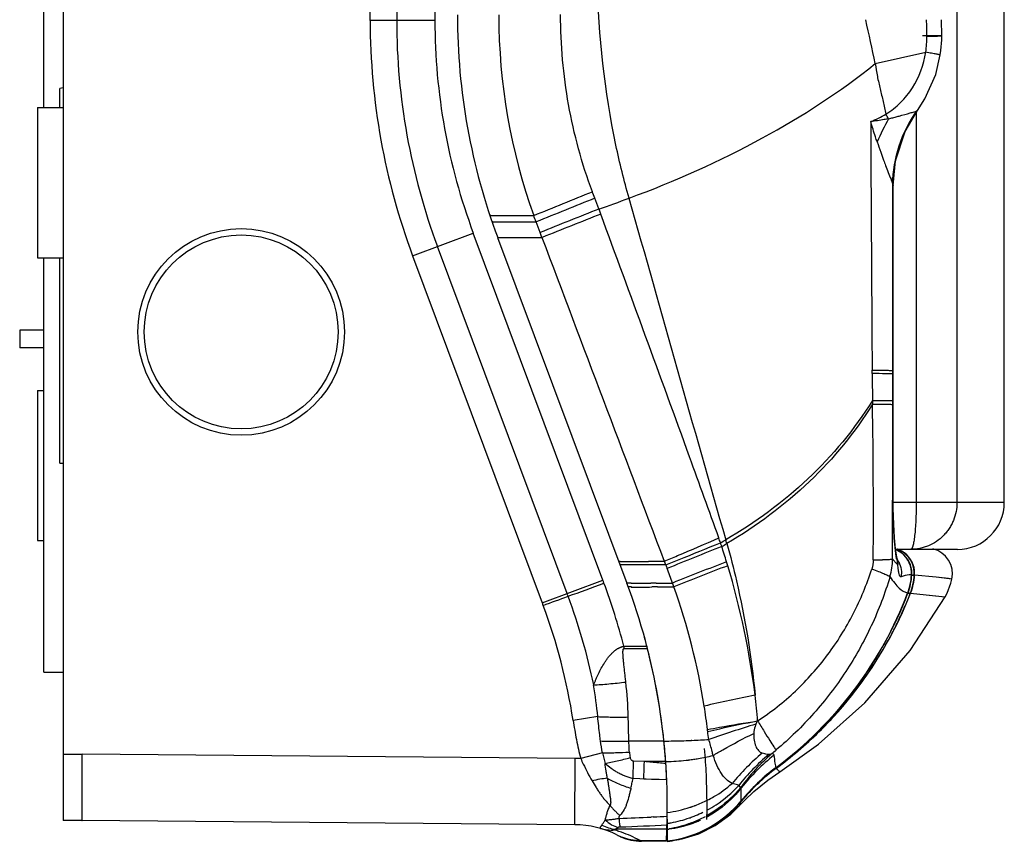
# Model space of a CAD drawing. Header units: millimetres. Extents: x 1645 to 1812, y 26 to 485.
# Tile 1 of 4: x 1645 to 1800, y 26 to 156. Entities that reach past the tile are written whole.
import ezdxf

# ---------------------------------------------------------------- set-up
doc = ezdxf.new("R2010")
doc.units = ezdxf.units.MM
doc.header["$LTSCALE"] = 30.734
doc.layers.get('0').update_dxf_attribs({"linetype": 'CONTINUOUS'})

msp = doc.modelspace()

# ---------------------------------------------------------------- linework, layer by layer
at = {"color": 7, "linetype": 'Continuous'}
for p, q in [((1651.52, 481.14), (1651.52, 29.76)), ((1792.07, 430.63), (1792.07, 79.76)), ((1799.52, 79.76), (1799.51, 430.63)), ((1699.8, 155.58), (1699.8, 355.32)), ((1703.97, 355.32), (1703.97, 155.58)), ((1709.97, 355.32), (1709.97, 155.58)), ((1648.49, 141.89), (1648.49, 244.06)), ((1709.97, 155.58), (1699.8, 155.58)), ((1651.52, 145), (1651.02, 144.89)), ((1651.02, 141.89), (1651.02, 144.89)), ((1647.52, 141.89), (1651.52, 141.89)), ((1647.52, 141.89), (1647.52, 118.27)), ((1785.66, 141.07), (1785.66, 79.76)), ((1706.48, 118.58), (1716.01, 122.13)), ((1736.38, 67.56), (1716.01, 122.13)), ((1730.76, 65.46), (1710.39, 120.03)), ((1647.52, 118.27), (1651.52, 118.27)), ((1648.49, 53.09), (1648.49, 118.27)), ((1651.02, 85.97), (1651.02, 118.27)), ((1706.48, 118.58), (1726.85, 64)), ((1648.49, 106.86), (1644.71, 106.86)), ((1648.49, 106.87), (1644.72, 106.87)), ((1648.49, 104.09), (1644.71, 104.09)), ((1647.52, 97.39), (1648.49, 97.39)), ((1647.52, 97.39), (1647.52, 73.77)), ((1651.02, 85.97), (1651.52, 85.97)), ((1799.52, 79.76), (1782.04, 79.76)), ((1647.52, 73.77), (1648.49, 73.77)), ((1782.44, 72.4), (1792.15, 72.4)), ((1726.85, 64), (1736.38, 67.56)), ((1739.68, 57.15), (1743.31, 57.15)), ((1739.68, 57.15), (1739.68, 56.77)), ((1739.68, 56.77), (1743.41, 56.77)), ((1648.49, 53.09), (1651.52, 53.09)), ((1735.59, 46.08), (1731.72, 45.49)), ((1746, 42.23), (1740.48, 42.23)), ((1736.32, 40.39), (1732.91, 39.48)), ((1651.52, 40.17), (1654.54, 40.17)), ((1732.05, 39.5), (1654.54, 40.17)), ((1731.96, 29.08), (1732.05, 39.5)), ((1742.92, 39), (1741.23, 39.06)), ((1746.27, 39), (1742.92, 39)), ((1746.3, 38.68), (1746.22, 38.69)), ((1744.26, 36.21), (1741.14, 36.33)), ((1746.43, 36.13), (1744.26, 36.21)), ((1746.43, 36.13), (1745.24, 36.18)), ((1654.49, 29.76), (1651.52, 29.76)), ((1731.97, 29.08), (1654.49, 29.76)), ((1744.32, 30.29), (1743.99, 30.27)), ((1746.42, 26.47), (1746.5, 29.98)), ((1746.46, 28.37), (1738.33, 28.37)), ((1742.38, 26.52), (1742.25, 26.59)), ((1746.42, 26.52), (1742.38, 26.52)), ((1742.49, 26.47), (1742.38, 26.52)), ((1746.42, 26.47), (1742.49, 26.47))]:
    msp.add_line(p, q, dxfattribs=at)
at = {"color": 6, "linetype": 'Continuous'}
for p, q in [((1789.69, 153.17), (1789.66, 155.71)), ((1789.69, 153.17), (1789.69, 153.17)), ((1779.23, 148.8), (1787.17, 150.58)), ((1785.77, 141.36), (1785.87, 141.42)), ((1785.87, 141.42), (1785.87, 141.42)), ((1781.98, 129.81), (1781.98, 129.65)), ((1782.01, 80.14), (1782.01, 129.8)), ((1782.04, 80.14), (1782.04, 129.65)), ((1735.75, 125.93), (1735.12, 127.63)), ((1718.79, 124.9), (1718.63, 124.9)), ((1719.09, 123.9), (1718.97, 123.9)), ((1719.85, 121.45), (1740.18, 67.06)), ((1726.82, 121.45), (1726.53, 122.24)), ((1781.95, 99.99), (1781.94, 95.19)), ((1781.95, 100.54), (1781.95, 99.99)), ((1782.01, 99.93), (1781.95, 99.99)), ((1781.94, 78.8), (1781.94, 80.14)), ((1782.01, 80.14), (1782.04, 80.14)), ((1739.09, 70.49), (1738.9, 70.49)), ((1782.69, 70.88), (1782.62, 71.22)), ((1782.69, 70.88), (1782.77, 70.49)), ((1782.69, 70.87), (1782.76, 69.99)), ((1782.76, 70.47), (1782.8, 70.37)), ((1784.97, 68.35), (1784.92, 68.36)), ((1785.03, 68.34), (1785.07, 68.34)), ((1785.07, 68.34), (1785.09, 68.34)), ((1785.09, 68.34), (1785.1, 68.34)), ((1785.2, 68.34), (1785.12, 68.34)), ((1785.22, 68.33), (1785.23, 68.33)), ((1785.23, 68.33), (1785.25, 68.33)), ((1785.25, 68.33), (1785.29, 68.33)), ((1785.35, 68.32), (1785.41, 68.31)), ((1788.78, 67.99), (1785.41, 68.31)), ((1740.4, 67.06), (1740.18, 67.06)), ((1740.64, 67.06), (1740.4, 67.06)), ((1740.86, 67.06), (1740.64, 67.06)), ((1791.29, 67.7), (1788.78, 67.99)), ((1791.28, 67.69), (1791.29, 67.7)), ((1791.29, 67.7), (1791.29, 67.7)), ((1740.87, 66.47), (1740.4, 66.47)), ((1784.36, 65.54), (1784.38, 65.54)), ((1784.78, 65.49), (1790.22, 64.9)), ((1790.22, 64.9), (1790.2, 64.9)), ((1750.39, 42.34), (1750.29, 42.33)), ((1763.64, 38.09), (1763.64, 38.08)), ((1763.64, 38.08), (1763.65, 38.07)), ((1763.68, 37.99), (1763.68, 37.99)), ((1763.69, 37.98), (1763.69, 37.98)), ((1764.23, 37.42), (1764.23, 37.42)), ((1757.9, 32.09), (1758.11, 32.7)), ((1758.11, 32.7), (1758.11, 32.71)), ((1758.11, 32.71), (1758.11, 32.71)), ((1758.11, 32.7), (1758.11, 32.7)), ((1758.13, 32.81), (1758.13, 32.82)), ((1758.13, 32.8), (1758.13, 32.81)), ((1757.9, 32.09), (1757.9, 32.09)), ((1757.9, 32.09), (1757.9, 32.09)), ((1746.52, 29.97), (1746.52, 26.52)), ((1746.52, 26.46), (1748.84, 26.83)), ((1746.52, 26.51), (1746.52, 26.47)), ((1748.84, 26.83), (1751.47, 27.64))]:
    msp.add_line(p, q, dxfattribs=at)
for points in [[(1789.45, 150.16), (1789.54, 150.86), (1789.67, 152.54), (1789.68, 153.17)], [(1785.87, 141.42), (1787.04, 143.24), (1788.73, 147.07), (1789.45, 150.16)], [(1782.04, 129.65), (1782.41, 133.5), (1783.92, 138.13), (1785.87, 141.42)], [(1782.62, 71.22), (1782.43, 72.45), (1782.26, 74.18), (1782.12, 76.34), (1782.05, 78.82), (1782.04, 80.14)], [(1782.8, 70.37), (1782.81, 70.33), (1782.77, 70.49)], [(1791.29, 67.7), (1790.74, 67.79), (1788.78, 67.99)], [(1790.22, 64.91), (1790.52, 65.49), (1791.12, 67.05), (1791.29, 67.7)], [(1784.36, 65.54), (1784.36, 65.54), (1784.37, 65.54), (1784.38, 65.53)], [(1784.78, 65.49), (1789.71, 64.97), (1790.22, 64.9)], [(1764.23, 37.42), (1770.32, 41.75), (1777.61, 48.26), (1784.7, 56.48), (1790.22, 64.9)], [(1757.9, 32.09), (1758.65, 32.88), (1760.12, 34.29), (1762.32, 36.1), (1764.22, 37.42)], [(1757.9, 32.09), (1757.91, 32.1), (1757.99, 32.3), (1758.11, 32.7)], [(1751.47, 27.64), (1754.06, 28.93), (1756.52, 30.74), (1757.9, 32.09)]]:
    msp.add_lwpolyline(points, dxfattribs=at)
at = {"color": 7, "linetype": 'Continuous'}
msp.add_lwpolyline([(1745.24, 36.18), (1744.04, 36.21), (1742.83, 36.26)], dxfattribs=at)
for radius in [16.25, 15.25]:
    msp.add_circle((1679.52, 106.59), radius, dxfattribs=at)
at = {"color": 6, "linetype": 'Continuous'}
for centre, radius, start, end in [((1813.52, 156.47), 100, 180.0005, 200.5008), ((1813.62, 156.53), 93.6, 180.0417, 199.7452), ((1772.22, 152.89), 15.12, 351.2289, 0.8504), ((1802.27, 129.57), 20.28, 144.4588, 154.1083), ((1772.9, 154.1), 15.47, 291.2623, 301.1556), ((16634.53, 207.68), 14856.18, 180.262275, 180.413096), ((1821.08, 118.18), 45.41, 151.1062, 156.2325), ((1724.8, 108.64), 64.7, 29.1182, 29.8618), ((1767.9, 194.89), 56.39, 283.7749, 284.1211), ((1765.14, 205.78), 67.62, 284.1315, 284.739), ((1802.25, 129.59), 20.24, 155.0965, 168.7608), ((1802.21, 129.6), 20.2, 154.1109, 155.0718), ((1802.2, 129.61), 20.2, 168.7855, 170.2262), ((1802.21, 129.61), 20.21, 170.2236, 179.4706), ((742.56, 2561.06), 2626.98, 291.9737, 292.19069), ((2657.68, -2165.64), 2471.88, 111.9145, 112.14507), ((1661.95, 339.84), 226.29, 289.0347, 290.3128), ((14029.89, 3578.82), 12764.79, 195.686194, 195.936858), ((2720.3, -2350.47), 2664.93, 111.68139, 111.89498), ((1719.47, 2978.15), 2853.24, 269.98622, 270.12148), ((1719.83, 3205.07), 3081.17, 269.98625, 270.11279), ((2720.09, -2350.92), 2664.43, 111.67403, 111.88747), ((1720.73, 3110.06), 2988.62, 269.98317, 270.11691), ((21249.76, 7466.3), 20858.86, 200.61713, 200.766683), ((720.08, 77.8), 1058.85, 359.61842, 0.94358), ((8276.62, 85.97), 6494.68, 179.918597, 180.051407), ((2215.66, -1082.35), 1243.62, 111.73673, 112.16306), ((1708.85, 154.29), 93.06, 299.6624, 300.2453), ((1709.39, 152.61), 91.93, 299.8116, 300.3845), ((1507.52, -5.29), 259.61, 16.9596, 17.5167), ((1626.12, 36.88), 134.78, 15.6784, 15.9368), ((1780.99, 68.63), 3.99, 53.3753, 68.2769), ((1780.93, 68.63), 3.99, 52.0955, 67.3678), ((1781.37, 68.63), 3.99, 55.8143, 71.3882), ((1781.43, 68.63), 3.98, 56.517, 71.3544), ((1780.97, 68.62), 4.01, 359.4586, 53.2977), ((1780.92, 68.62), 4.01, 356.3254, 52.0142), ((1781.39, 68.65), 3.96, 53.3532, 55.7916), ((1781.44, 68.65), 3.96, 53.3196, 56.5), ((1781.36, 68.61), 4.01, 355.8435, 53.3109), ((1781.41, 68.61), 4.01, 359.4634, 53.2763), ((1787.38, 68.56), 4, 347.5914, 77.0125), ((1739.24, 965.48), 894.99, 269.99052, 270.27868), ((1739.21, 1004.14), 933.64, 270.26889, 270.42031), ((2057.49, -707.56), 834.43, 111.19238, 111.81845), ((2031.76, -648.03), 768.98, 111.01233, 111.6896), ((1638.85, 34.45), 122.4, 7.0381, 16.7947), ((1777.32, 200.57), 129.84, 270.6999, 271.35), ((1772.19, 70.93), 9.76, 343.155, 359.5592), ((1790.14, 77.52), 10.55, 219.188, 221.4487), ((1799.13, 73.57), 16.76, 189.6254, 191.2735), ((1779.7, 70.2), 3.06, 12.7911, 17.3704), ((1795.19, 72.79), 12.74, 191.2641, 192.6865), ((1779.25, 68.6), 4.09, 30.6775, 31.8122), ((1779.22, 68.58), 4.13, 26.4478, 30.6735), ((1774.85, 68.99), 10.09, 339.9921, 356.3964), ((1774.9, 69), 10.09, 339.9208, 356.3392), ((1775.29, 69.04), 10.09, 339.4076, 355.883), ((1775.35, 69.05), 10.09, 339.2965, 355.812), ((1780.95, 68.61), 4.02, 356.308, 359.5002), ((1781.39, 68.61), 4.03, 355.7343, 359.4519), ((1646.52, 32.04), 100, 358.8132, 20.5005), ((1740.34, 780.54), 713.48, 270.04245, 270.28795), ((1740.93, 686.81), 619.75, 270.35465, 270.59389), ((1662.91, 37.2), 89.58, 19.0976, 19.4962), ((1740.51, 709.51), 643.05, 270.03152, 270.32094), ((1741.12, 624.03), 557.56, 270.395, 270.6624), ((1646.66, 30.92), 107, 9.0446, 19.4279), ((1726.95, 87.22), 61.33, 306.7416, 339.297), ((1805.24, -179.71), 233.52, 101.0894, 103.0975), ((1648.49, 31.25), 105.14, 6.9871, 9.0218), ((1814.09, -132.27), 185.1, 106.8433, 109.2515), ((1745, 174.15), 131.92, 270.4322, 270.7706), ((1745.06, 170.92), 128.69, 270.7628, 271.9659), ((1745.28, 164.48), 122.25, 271.9685, 272.3499), ((1745.98, 149.22), 106.97, 272.3629, 273.7948), ((1785.72, 11.52), 37.68, 130.085, 140.3581), ((1783.59, 16.47), 31.49, 130.9218, 144.1059), ((1726.5, 84.89), 57.63, 309.2457, 310.1262), ((1745.51, 75.21), 36.22, 271.2102, 271.9874), ((1745.53, 74.87), 35.88, 271.9804, 276.9274), ((1745.79, 72.49), 33.48, 276.9649, 278.3792), ((1746.02, 70.97), 31.95, 278.3783, 279.7614), ((1746.35, 69.08), 30.03, 279.7561, 281.8394), ((1746.77, 67.05), 27.96, 281.8406, 284.4237), ((1783.84, 14.59), 33.28, 129.9629, 141.6152), ((1782.83, 15.27), 31.51, 128.2376, 141.5159), ((1782.77, 12.24), 32.05, 126.5522, 140.3099), ((1782.78, 12.26), 32.05, 126.5796, 140.332), ((1782.76, 12.21), 32.06, 126.5, 140.2684), ((1782.86, 12.42), 32.04, 126.8368, 140.5246), ((1782.85, 12.49), 32.01, 126.8919, 140.5683), ((1782.87, 12.46), 32.04, 126.8766, 140.5516), ((1782.86, 12.44), 32.03, 126.856, 140.5386), ((1744.22, 50.11), 19.21, 290.4758, 296.5592), ((1743.93, 50.9), 20.06, 277.3972, 287.9464), ((1743.98, 50.73), 19.88, 287.9537, 288.5403), ((1743.99, 50.7), 19.84, 288.5404, 288.7778), ((1744.02, 50.63), 19.77, 288.7772, 289.984), ((1744.05, 50.54), 19.68, 289.9845, 290.4995), ((1743.63, 48.39), 19.33, 292.3579, 296.0917), ((1743.58, 48.51), 19.45, 280.5235, 289.3117), ((1743.56, 48.57), 19.52, 289.3059, 289.6212), ((1743.57, 48.54), 19.49, 289.6208, 291.5734), ((1743.41, 47.43), 19.33, 291.1214, 293.9698), ((1744.64, 45.47), 17.2, 290.3989, 292.7826), ((1743.58, 48.5), 19.45, 291.5738, 292.3613), ((1743.44, 47.35), 19.24, 293.9717, 294.2197), ((1744.66, 45.41), 17.14, 292.7839, 293.0862), ((1743.5, 47.21), 19.09, 294.2148, 298.1876), ((1744.68, 45.38), 17.1, 293.0859, 294.316), ((1743.63, 46.97), 18.82, 299.0513, 299.4841), ((1744.8, 45.13), 16.82, 298.2823, 299.1189), ((1744.22, 44.08), 15.88, 278.2904, 278.7538), ((1744.72, 44.89), 16.61, 276.1828, 276.5516), ((1743.66, 48.11), 19.05, 278.6357, 279.1244), ((1744.72, 44.93), 16.66, 276.5516, 277.0691), ((1744.2, 44.25), 16.05, 278.754, 279.3632), ((1743.65, 48.15), 19.09, 279.1244, 279.4653), ((1744.64, 45.45), 17.18, 277.1264, 289.6529), ((1743.64, 48.19), 19.13, 279.4654, 279.9777), ((1743.64, 48.23), 19.17, 279.9777, 280.5048), ((1743.37, 47.51), 19.41, 289.4845, 291.1225), ((1744.62, 45.53), 17.27, 289.633, 290.3999), ((1744.55, 43.87), 17.46, 276.475, 277.7435), ((1744.63, 43.18), 16.78, 276.4676, 277.8059), ((1744.67, 43.09), 16.68, 276.3537, 277.6937), ((1744.63, 43.57), 17.18, 276.2987, 277.586), ((1744.67, 43.54), 17.18, 276.1891, 277.4769), ((1744.71, 43.03), 16.66, 276.2166, 277.5786), ((1744.65, 43.65), 17.29, 277.4768, 278.7101), ((1744.69, 43.19), 16.83, 277.5784, 278.84), ((1744.6, 43.97), 17.61, 278.7349, 288.667), ((1744.58, 43.78), 17.43, 278.8895, 288.9211), ((1744.48, 44.11), 17.77, 288.8907, 291.0876), ((1744.59, 44.01), 17.65, 288.6599, 290.7785), ((1744.6, 43.98), 17.62, 290.779, 292.7674), ((1744.47, 44.15), 17.81, 291.0875, 292.9547)]:
    msp.add_arc(centre, radius, start, end, dxfattribs=at)
at = {"color": 7, "linetype": 'Continuous'}
for centre, radius, start, end in [((1805.93, 155.64), 106.13, 180.031, 200.4403), ((1805.58, 155.58), 101.61, 179.9962, 200.4747), ((1805.58, 155.58), 95.6, 179.9959, 200.4776), ((1792.15, 79.76), 7.37, 270.0005, 0.0005), ((1075.11, 1846.7), 1898.56, 290.20793, 290.38917), ((1637.06, 30.49), 106.02, 20.1962, 20.4673), ((1640.31, 31.36), 102.67, 14.5482, 20.3659), ((1636.05, 30.12), 101.08, 20.1919, 20.4661), ((1637.21, 30.55), 95.68, 20.1959, 20.4693), ((1418.26, 909.01), 900.05, 290.06186, 290.32734), ((1640.37, 31.38), 92.43, 8.7781, 20.3867), ((1640.31, 31.36), 96.67, 11.7574, 20.3702), ((1646.55, 32.05), 99.97, 14.3221, 15.549), ((1646.55, 32.05), 99.97, 5.8481, 14.3191), ((1681.26, 44.7), 59.14, 1.2877, 6.6289), ((1667.02, 39.74), 68.86, 5.2828, 9.4573), ((1646.57, 32.04), 99.95, 3.9936, 5.8521), ((1771.9, 48.33), 36.45, 192.568, 195.2726), ((1745.21, 40.81), 4.66, 183.6469, 194.6626), ((1731.83, 14.02), 25.48, 87.5774, 89.5005), ((1683.83, -595.26), 637.01, 84.47418, 84.6776), ((1704.32, -386.69), 427.44, 84.3745, 84.5149), ((1646.5, 32.04), 100.02, 2.2941, 3.9926), ((1709.01, 835.27), 805.76, 272.12776, 272.48815), ((1713.56, 730.39), 700.77, 272.51536, 272.6943), ((1731.83, 14.02), 15.06, 63.2229, 89.4607), ((1731.69, 6.59), 22.62, 71.3817, 73.2251), ((1732.16, 8), 21.13, 70.1926, 71.3787), ((1722.11, 488.1), 459.69, 272.1161, 273.039), ((1731.63, 6.54), 22.69, 62.3258, 70.1766), ((1746.54, 43.17), 17.58, 243.223, 245.3294), ((1742.38, 34.39), 7.87, 244.6155, 270.0006), ((1742.49, 34.34), 7.87, 245.3299, 270.0005)]:
    msp.add_arc(centre, radius, start, end, dxfattribs=at)
at = {"color": 6, "linetype": 'Continuous'}
for points, knots in [([(1740.51, 127.63), (1739.73, 130.39), (1736.98, 141.58), (1735.69, 153.14), (1735.57, 161.79)], [0, 0, 0, 0, 0.249253, 1, 1, 1, 1]), ([(1734.74, 128.65), (1733.09, 133.08), (1730.58, 142.28), (1729.75, 151.78), (1729.75, 156.52)], [0, 0, 0, 0, 0.499466, 1, 1, 1, 1]), ([(1789.69, 153.17), (1789.69, 153.17), (1789.66, 153.17), (1789.63, 153.18), (1789.55, 153.18), (1789.45, 153.18), (1789.33, 153.18), (1789.11, 153.18), (1788.78, 153.18), (1788.32, 153.18), (1787.8, 153.18), (1787.23, 153.17), (1786.84, 153.17), (1786.64, 153.17)], [0, 0, 0, 0, 0.004853, 0.019153, 0.042793, 0.075523, 0.117088, 0.16716, 0.290683, 0.441549, 0.614403, 0.803157, 1, 1, 1, 1]), ([(1787.35, 153.11), (1787.66, 153.11), (1788.11, 153.12), (1788.67, 153.13), (1789.01, 153.14), (1789.29, 153.15), (1789.48, 153.15), (1789.59, 153.16), (1789.64, 153.16), (1789.67, 153.17), (1789.69, 153.16), (1789.69, 153.17)], [0, 0, 0, 0, 0.399397, 0.57188, 0.719687, 0.83906, 0.927004, 0.958423, 0.981102, 0.994951, 1, 1, 1, 1]), ([(1780.91, 140.86), (1781.74, 141.38), (1783.3, 142.61), (1785.79, 145.71), (1786.87, 148.61), (1787.17, 150.58)], [0, 0, 0, 0, 0.247361, 0.497253, 1, 1, 1, 1]), ([(1789.45, 150.16), (1789.45, 150.17), (1789.43, 150.17), (1789.41, 150.18), (1789.35, 150.19), (1789.25, 150.21), (1789.06, 150.25), (1788.8, 150.3), (1788.46, 150.36), (1787.91, 150.45), (1787.47, 150.53), (1787.17, 150.58)], [0, 0, 0, 0, 0.004733, 0.018266, 0.040676, 0.071868, 0.159479, 0.278716, 0.426587, 0.599362, 1, 1, 1, 1]), ([(1740.51, 127.63), (1747.71, 130.28), (1761.24, 136.31), (1773.71, 144.36), (1779.23, 148.8)], [0, 0, 0, 0, 0.520345, 1, 1, 1, 1]), ([(1779.23, 148.8), (1779.31, 148.13), (1779.53, 146.79), (1779.99, 144.81), (1780.47, 142.84), (1780.76, 141.52), (1780.91, 140.86)], [0, 0, 0, 0, 0.250234, 0.500195, 0.750092, 1, 1, 1, 1]), ([(1781.98, 129.81), (1782, 131.86), (1782.68, 135.98), (1784.58, 139.69), (1785.77, 141.36)], [0, 0, 0, 0, 0.499538, 1, 1, 1, 1]), ([(1782.35, 140.39), (1782.56, 140.44), (1783.35, 140.65), (1784.15, 140.88), (1784.73, 141.04)], [0, 0, 0, 0, 0.266314, 1, 1, 1, 1]), ([(1784.73, 141.04), (1784.94, 141.1), (1785.29, 141.2), (1785.64, 141.3), (1785.77, 141.36)], [0, 0, 0, 0, 0.603176, 1, 1, 1, 1]), ([(1781.32, 140.13), (1781.09, 140.08), (1780.16, 139.89), (1779.22, 139.75), (1778.51, 139.68)], [0, 0, 0, 0, 0.247002, 1, 1, 1, 1]), ([(1779.52, 136.49), (1779.43, 136.75), (1779.08, 137.81), (1778.75, 138.87), (1778.51, 139.68)], [0, 0, 0, 0, 0.248826, 1, 1, 1, 1]), ([(1780.53, 133.61), (1780.63, 133.34), (1781.01, 132.33), (1781.41, 131.33), (1781.7, 130.6)], [0, 0, 0, 0, 0.268975, 1, 1, 1, 1]), ([(1781.7, 130.6), (1781.73, 130.53), (1781.83, 130.27), (1781.93, 130.01), (1781.98, 129.81)], [0, 0, 0, 0, 0.286047, 1, 1, 1, 1]), ([(1782.01, 129.8), (1782, 129.8), (1781.99, 129.8), (1781.98, 129.81), (1781.98, 129.81)], [0, 0, 0, 0, 0.492469, 1, 1, 1, 1]), ([(1782.01, 129.8), (1782.01, 129.78), (1782.02, 129.73), (1782.04, 129.69), (1782.04, 129.65)], [0, 0, 0, 0, 0.334865, 1, 1, 1, 1]), ([(1735.75, 125.92), (1735.79, 125.83), (1735.86, 125.63), (1735.97, 125.37), (1736.02, 125.2), (1736.04, 125.14)], [0, 0, 0, 0, 0.375003, 0.74997, 1, 1, 1, 1]), ([(1754.63, 74.18), (1753.11, 78.43), (1746.97, 95.44), (1740.74, 112.41), (1736.05, 125.14)], [0, 0, 0, 0, 0.249736, 1, 1, 1, 1]), ([(1778.75, 100.58), (1779.47, 100.57), (1780.42, 100.57), (1781.49, 100.55), (1781.84, 100.54), (1781.95, 100.54)], [0, 0, 0, 0, 0.674205, 0.891953, 1, 1, 1, 1]), ([(1781.95, 99.99), (1781.83, 100), (1781.49, 100.01), (1780.43, 100.03), (1779.48, 100.03), (1778.76, 100.04)], [0, 0, 0, 0, 0.108953, 0.324078, 1, 1, 1, 1]), ([(1778.78, 95.82), (1775.98, 91.29), (1769.04, 82.98), (1760.35, 76.59), (1755.72, 73.89)], [0, 0, 0, 0, 0.498246, 1, 1, 1, 1]), ([(1778.79, 95.24), (1776.06, 90.78), (1769.19, 82.46), (1760.57, 76.05), (1755.89, 73.31)], [0, 0, 0, 0, 0.490715, 1, 1, 1, 1]), ([(1778.77, 95.82), (1779.47, 95.82), (1780.52, 95.8), (1781.58, 95.8), (1781.93, 95.78)], [0, 0, 0, 0, 0.66387, 1, 1, 1, 1]), ([(1778.79, 95.24), (1779.5, 95.23), (1780.44, 95.23), (1781.49, 95.21), (1781.83, 95.2), (1781.94, 95.19)], [0, 0, 0, 0, 0.675971, 0.892634, 1, 1, 1, 1]), ([(1782.46, 71.76), (1782.29, 73.02), (1782.07, 75.81), (1782.01, 78.61), (1782.01, 80.14)], [0, 0, 0, 0, 0.45553, 1, 1, 1, 1]), ([(1746.06, 70.52), (1746.75, 70.81), (1749.61, 72.04), (1752.47, 73.25), (1754.63, 74.18)], [0, 0, 0, 0, 0.24137, 1, 1, 1, 1]), ([(1746.3, 69.94), (1746.99, 70.22), (1749.85, 71.4), (1752.72, 72.54), (1754.9, 73.42)], [0, 0, 0, 0, 0.24137, 1, 1, 1, 1]), ([(1754.9, 73.42), (1754.89, 73.37), (1754.89, 73.24), (1754.99, 73.05), (1755.06, 72.92), (1755.09, 72.85)], [0, 0, 0, 0, 0.250905, 0.624998, 1, 1, 1, 1]), ([(1755.89, 73.31), (1756.44, 71.36), (1758.45, 63.51), (1759.75, 55.49), (1760.33, 49.45)], [0, 0, 0, 0, 0.250155, 1, 1, 1, 1]), ([(1782.6, 70.77), (1782.59, 70.85), (1782.54, 71.18), (1782.49, 71.5), (1782.46, 71.76)], [0, 0, 0, 0, 0.234856, 1, 1, 1, 1]), ([(1743.79, 69.98), (1743.02, 69.98), (1741.45, 69.97), (1739.88, 69.97), (1739.1, 69.97)], [0, 0, 0, 0, 0.495894, 1, 1, 1, 1]), ([(1746.3, 69.94), (1746.09, 69.94), (1745.26, 69.96), (1744.42, 69.98), (1743.79, 69.98)], [0, 0, 0, 0, 0.245162, 1, 1, 1, 1]), ([(1780.38, 70.78), (1780.73, 70.78), (1781.2, 70.8), (1781.72, 70.83), (1781.9, 70.84), (1781.96, 70.85)], [0, 0, 0, 0, 0.671916, 0.882548, 1, 1, 1, 1]), ([(1782.76, 69.99), (1782.71, 70.03), (1782.53, 70.21), (1782.36, 70.39), (1782.23, 70.54)], [0, 0, 0, 0, 0.238472, 1, 1, 1, 1]), ([(1783.29, 68.07), (1783.13, 68), (1782.98, 68.47), (1782.93, 68.81), (1782.85, 69.31), (1782.8, 69.71), (1782.76, 69.99)], [0, 0, 0, 0, 0.265971, 0.408321, 0.579352, 1, 1, 1, 1]), ([(1782.91, 70.42), (1783.1, 70.04), (1783.35, 69.26), (1783.35, 68.45), (1783.29, 68.07)], [0, 0, 0, 0, 0.520617, 1, 1, 1, 1]), ([(1760.71, 45.4), (1762.83, 46.79), (1766.84, 49.94), (1771.9, 55.67), (1775.96, 62.15), (1777.89, 66.87), (1778.67, 69.29)], [0, 0, 0, 0, 0.249742, 0.499384, 0.749365, 1, 1, 1, 1]), ([(1778.67, 69.29), (1779.02, 69.17), (1779.67, 68.94), (1780.52, 68.61), (1781.12, 68.34), (1781.44, 68.18), (1781.54, 68.1)], [0, 0, 0, 0, 0.360651, 0.660382, 0.877998, 1, 1, 1, 1]), ([(1784.92, 68.36), (1784.79, 68.37), (1784.24, 68.37), (1783.7, 68.22), (1783.29, 68.07)], [0, 0, 0, 0, 0.224073, 1, 1, 1, 1]), ([(1785.1, 68.34), (1785.11, 68.34), (1785.11, 68.34), (1785.12, 68.34), (1785.12, 68.34)], [0, 0, 0, 0, 0.497139, 1, 1, 1, 1]), ([(1785.2, 68.34), (1785.21, 68.34), (1785.21, 68.33), (1785.22, 68.33), (1785.22, 68.33)], [0, 0, 0, 0, 0.503131, 1, 1, 1, 1]), ([(1781.54, 68.1), (1780.75, 65.46), (1778.78, 60.3), (1774.75, 53.06), (1769.72, 46.47), (1765.75, 42.6), (1763.64, 40.83)], [0, 0, 0, 0, 0.249752, 0.499605, 0.749615, 1, 1, 1, 1]), ([(1781.54, 68.1), (1781.77, 67.74), (1782.22, 67.1), (1783.07, 66.14), (1783.83, 65.62), (1784.33, 65.54)], [0, 0, 0, 0, 0.33315, 0.606596, 1, 1, 1, 1]), ([(1763.65, 38.07), (1768.29, 41.53), (1776.63, 49.81), (1782.31, 60.11), (1784.36, 65.54)], [0, 0, 0, 0, 0.499774, 1, 1, 1, 1]), ([(1763.69, 37.98), (1766.04, 39.72), (1769.39, 42.57), (1773.41, 46.82), (1776.2, 50.21), (1778.32, 53.19), (1779.89, 55.66), (1781, 57.55), (1781.87, 59.16), (1782.53, 60.47), (1783, 61.46), (1783.46, 62.45), (1783.83, 63.29), (1784.12, 63.97), (1784.33, 64.47), (1784.5, 64.9), (1784.62, 65.2), (1784.68, 65.37), (1784.73, 65.45), (1784.73, 65.5)], [0, 0, 0, 0, 0.249777, 0.374699, 0.499632, 0.624601, 0.687115, 0.749647, 0.812199, 0.843484, 0.874775, 0.906072, 0.937375, 0.953029, 0.968685, 0.984342, 0.992172, 0.996099, 1, 1, 1, 1]), ([(1763.69, 37.98), (1768.38, 41.44), (1776.84, 49.73), (1782.65, 60.05), (1784.77, 65.49)], [0, 0, 0, 0, 0.499815, 1, 1, 1, 1]), ([(1784.33, 65.54), (1784.33, 65.54), (1784.34, 65.54), (1784.35, 65.54), (1784.36, 65.54)], [0, 0, 0, 0, 0.499923, 1, 1, 1, 1]), ([(1784.38, 65.53), (1784.4, 65.52), (1784.48, 65.49), (1784.6, 65.54), (1784.7, 65.52), (1784.73, 65.5)], [0, 0, 0, 0, 0.240462, 0.645962, 1, 1, 1, 1]), ([(1784.73, 65.5), (1784.74, 65.49), (1784.75, 65.49), (1784.76, 65.49), (1784.77, 65.49)], [0, 0, 0, 0, 0.503677, 1, 1, 1, 1]), ([(1784.77, 65.49), (1784.77, 65.49), (1784.78, 65.49), (1784.78, 65.49), (1784.78, 65.48)], [0, 0, 0, 0, 0.492001, 1, 1, 1, 1]), ([(1752.85, 44.04), (1753.47, 44.17), (1756.09, 44.66), (1758.72, 45.09), (1760.71, 45.4)], [0, 0, 0, 0, 0.24116, 1, 1, 1, 1]), ([(1752.88, 43.76), (1753.51, 43.9), (1756.11, 44.49), (1758.72, 45.04), (1760.71, 45.4)], [0, 0, 0, 0, 0.241243, 1, 1, 1, 1]), ([(1760.71, 45.4), (1761.06, 44.85), (1761.71, 43.82), (1762.55, 42.45), (1763.19, 41.49), (1763.51, 40.98), (1763.64, 40.83)], [0, 0, 0, 0, 0.363179, 0.668777, 0.887779, 1, 1, 1, 1]), ([(1753.73, 39.98), (1754.24, 40.28), (1756.33, 41.51), (1758.48, 42.63), (1760.13, 43.43)], [0, 0, 0, 0, 0.24372, 1, 1, 1, 1]), ([(1760.13, 43.43), (1760.12, 43.07), (1760.15, 42.39), (1760.37, 41.46), (1760.8, 40.73), (1761.24, 40.43), (1761.45, 40.35)], [0, 0, 0, 0, 0.301656, 0.573219, 0.803122, 1, 1, 1, 1]), ([(1760.45, 44.89), (1760.41, 44.77), (1760.24, 44.3), (1760.13, 43.81), (1760.13, 43.43)], [0, 0, 0, 0, 0.253258, 1, 1, 1, 1]), ([(1753.73, 39.98), (1753.68, 40.18), (1753.47, 41.02), (1753.24, 41.86), (1753.06, 42.48)], [0, 0, 0, 0, 0.24729, 1, 1, 1, 1]), ([(1762.46, 40.1), (1762.39, 40.1), (1762.04, 40.14), (1761.71, 40.25), (1761.45, 40.35)], [0, 0, 0, 0, 0.211603, 1, 1, 1, 1]), ([(1762.96, 40.26), (1762.92, 40.24), (1762.76, 40.16), (1762.58, 40.1), (1762.46, 40.1)], [0, 0, 0, 0, 0.289533, 1, 1, 1, 1]), ([(1763.33, 40.02), (1763.32, 40.09), (1763.22, 40.24), (1763.05, 40.26), (1762.96, 40.26)], [0, 0, 0, 0, 0.438342, 1, 1, 1, 1]), ([(1756.7, 35.56), (1756.01, 35.88), (1755.11, 36.88), (1754.28, 38.47), (1753.91, 39.45), (1753.73, 39.98)], [0, 0, 0, 0, 0.422964, 0.695379, 1, 1, 1, 1]), ([(1763.64, 38.09), (1763.61, 38.17), (1763.56, 38.39), (1763.45, 39.03), (1763.38, 39.59), (1763.32, 40.02)], [0, 0, 0, 0, 0.131793, 0.342514, 1, 1, 1, 1]), ([(1763.64, 38.08), (1763.64, 38.08), (1763.64, 38.08), (1763.64, 38.08), (1763.64, 38.08)], [0, 0, 0, 0, 0.499293, 1, 1, 1, 1]), ([(1763.68, 37.99), (1763.67, 38.01), (1763.66, 38.03), (1763.65, 38.06), (1763.65, 38.07)], [0, 0, 0, 0, 0.705473, 1, 1, 1, 1]), ([(1763.68, 37.99), (1763.69, 37.99), (1763.69, 37.98), (1763.69, 37.98), (1763.69, 37.98)], [0, 0, 0, 0, 0.500511, 1, 1, 1, 1]), ([(1764.22, 37.42), (1764.21, 37.41), (1764.13, 37.45), (1764.04, 37.54), (1763.87, 37.73), (1763.76, 37.88), (1763.69, 37.98)], [0, 0, 0, 0, 0.076106, 0.254221, 0.555127, 1, 1, 1, 1]), ([(1752.81, 32.92), (1753.17, 33.1), (1754.55, 33.85), (1755.83, 34.78), (1756.7, 35.56)], [0, 0, 0, 0, 0.254418, 1, 1, 1, 1]), ([(1752.83, 31.4), (1753.3, 31.65), (1755.09, 32.72), (1756.7, 34.1), (1757.75, 35.26)], [0, 0, 0, 0, 0.252504, 1, 1, 1, 1]), ([(1758.08, 34.93), (1757.72, 34.49), (1756.2, 32.82), (1754.37, 31.43), (1752.89, 30.59)], [0, 0, 0, 0, 0.249265, 1, 1, 1, 1]), ([(1758.16, 34.88), (1757.81, 34.43), (1756.32, 32.69), (1754.48, 31.26), (1752.99, 30.43)], [0, 0, 0, 0, 0.250753, 1, 1, 1, 1]), ([(1757.75, 35.26), (1757.68, 35.28), (1757.34, 35.4), (1756.99, 35.49), (1756.7, 35.56)], [0, 0, 0, 0, 0.190799, 1, 1, 1, 1]), ([(1758.08, 34.93), (1758.05, 34.95), (1757.92, 35.04), (1757.82, 35.16), (1757.75, 35.26)], [0, 0, 0, 0, 0.209457, 1, 1, 1, 1]), ([(1758.16, 34.88), (1758.17, 34.9), (1758.17, 34.97), (1758.1, 34.94), (1758.08, 34.93)], [0, 0, 0, 0, 0.437134, 1, 1, 1, 1]), ([(1758.13, 32.82), (1758.15, 33.06), (1758.16, 33.74), (1758.17, 34.43), (1758.16, 34.88)], [0, 0, 0, 0, 0.345295, 1, 1, 1, 1]), ([(1746.9, 26.57), (1749.06, 26.86), (1753.31, 28.27), (1756.74, 31.14), (1758.13, 32.82)], [0, 0, 0, 0, 0.500052, 1, 1, 1, 1]), ([(1746.9, 26.55), (1749.06, 26.83), (1753.31, 28.23), (1756.74, 31.11), (1758.12, 32.79)], [0, 0, 0, 0, 0.500069, 1, 1, 1, 1]), ([(1751.41, 27.75), (1752.7, 28.3), (1755.16, 29.7), (1757.22, 31.63), (1758.11, 32.71)], [0, 0, 0, 0, 0.500008, 1, 1, 1, 1]), ([(1751.42, 27.74), (1752.71, 28.28), (1755.16, 29.67), (1757.21, 31.62), (1758.11, 32.7)], [0, 0, 0, 0, 0.499991, 1, 1, 1, 1]), ([(1758.12, 32.79), (1758.13, 32.79), (1758.13, 32.8), (1758.13, 32.8), (1758.13, 32.8)], [0, 0, 0, 0, 0.498955, 1, 1, 1, 1]), ([(1758.12, 32.72), (1758.12, 32.72), (1758.12, 32.75), (1758.12, 32.77), (1758.12, 32.79)], [0, 0, 0, 0, 0.178945, 1, 1, 1, 1])]:
    msp.add_open_spline(points, degree=3, knots=knots, dxfattribs=at)
for points in [[(1779.23, 148.8), (1778.73, 151.1), (1778.23, 153.4), (1777.74, 155.71)], [(1787.35, 153.11), (1787.33, 153.98), (1787.32, 154.84), (1787.3, 155.71)], [(1779.52, 136.49), (1779.71, 135.96), (1779.9, 135.42), (1780.08, 134.89)], [(1780.08, 134.89), (1780.23, 134.46), (1780.38, 134.04), (1780.53, 133.61)], [(1735.12, 127.63), (1735, 127.97), (1734.86, 128.31), (1734.74, 128.65)], [(1781.98, 129.65), (1781.97, 119.95), (1781.96, 110.24), (1781.95, 100.54)], [(1725.9, 123.9), (1725.77, 124.24), (1725.65, 124.57), (1725.52, 124.91)], [(1726.53, 122.24), (1726.32, 122.79), (1726.11, 123.35), (1725.9, 123.9)], [(1778.76, 100.04), (1778.74, 100.22), (1778.74, 100.4), (1778.75, 100.58)], [(1778.76, 100.04), (1778.75, 98.63), (1778.77, 97.23), (1778.78, 95.82)], [(1778.78, 95.82), (1778.79, 95.63), (1778.78, 95.43), (1778.79, 95.24)], [(1781.96, 70.85), (1781.95, 73.5), (1781.94, 76.15), (1781.94, 78.8)], [(1754.9, 73.42), (1754.8, 73.67), (1754.71, 73.92), (1754.63, 74.18)], [(1746.3, 69.94), (1746.21, 70.13), (1746.14, 70.32), (1746.06, 70.52)], [(1746.3, 69.94), (1746.37, 69.75), (1746.44, 69.57), (1746.51, 69.39)], [(1756.03, 69.82), (1755.97, 70.02), (1755.9, 70.23), (1755.84, 70.44)], [(1778.91, 70.75), (1778.9, 70.26), (1778.82, 69.76), (1778.67, 69.29)], [(1747.36, 67.09), (1747.06, 67.86), (1746.79, 68.62), (1746.51, 69.39)], [(1784.97, 68.35), (1784.99, 68.35), (1785.01, 68.34), (1785.03, 68.34)], [(1785.29, 68.33), (1785.31, 68.33), (1785.33, 68.33), (1785.35, 68.32)], [(1744.77, 67.07), (1744.49, 67.07), (1744.2, 67.07), (1743.92, 67.07)], [(1744.96, 66.48), (1744.68, 66.48), (1744.4, 66.48), (1744.11, 66.48)], [(1760.71, 45.4), (1760.66, 46.76), (1760.5, 48.11), (1760.33, 49.45)], [(1760.71, 45.4), (1760.61, 45.24), (1760.53, 45.07), (1760.45, 44.89)], [(1752.88, 43.76), (1752.87, 43.85), (1752.86, 43.95), (1752.85, 44.04)], [(1753.06, 42.48), (1752.99, 42.91), (1752.94, 43.33), (1752.88, 43.76)], [(1749.85, 29.21), (1748.86, 28.86), (1747.84, 28.59), (1746.81, 28.42)]]:
    msp.add_open_spline(points, degree=3, dxfattribs=at)
at = {"color": 7, "linetype": 'Continuous'}
for points, knots in [([(1644.71, 106.86), (1644.71, 106.86), (1644.71, 106.86), (1644.71, 106.86), (1644.7, 106.86), (1644.7, 106.86), (1644.7, 106.85), (1644.7, 106.84), (1644.7, 106.82), (1644.7, 106.8), (1644.7, 106.78), (1644.7, 106.75), (1644.7, 106.7), (1644.7, 106.63), (1644.7, 106.55), (1644.7, 106.46), (1644.7, 106.36), (1644.7, 106.21), (1644.69, 106), (1644.69, 105.75), (1644.69, 105.57), (1644.69, 105.48)], [0, 0, 0, 0, 0.000369, 0.001296, 0.002814, 0.004929, 0.010953, 0.019355, 0.030114, 0.043206, 0.058604, 0.076273, 0.118226, 0.168675, 0.227125, 0.293016, 0.365716, 0.444527, 0.617377, 0.804951, 1, 1, 1, 1]), ([(1644.69, 105.48), (1644.69, 105.39), (1644.69, 105.21), (1644.69, 104.96), (1644.7, 104.75), (1644.7, 104.6), (1644.7, 104.5), (1644.7, 104.41), (1644.7, 104.33), (1644.7, 104.26), (1644.7, 104.21), (1644.7, 104.18), (1644.7, 104.16), (1644.7, 104.14), (1644.7, 104.12), (1644.7, 104.11), (1644.7, 104.1), (1644.7, 104.1), (1644.71, 104.1), (1644.71, 104.1), (1644.71, 104.09), (1644.71, 104.09)], [0, 0, 0, 0, 0.195047, 0.382617, 0.555467, 0.634277, 0.706977, 0.772869, 0.831321, 0.88177, 0.923726, 0.941394, 0.956793, 0.969885, 0.980644, 0.989047, 0.995071, 0.997186, 0.998704, 0.999631, 1, 1, 1, 1]), ([(1792.07, 79.76), (1792.07, 79.28), (1791.98, 78.31), (1791.63, 77.15), (1791.22, 76.28), (1790.85, 75.66), (1790.43, 75.08), (1789.79, 74.36), (1788.87, 73.6), (1787.82, 73.02), (1786.93, 72.7), (1786.01, 72.47), (1785.29, 72.4), (1784.82, 72.4)], [0, 0, 0, 0, 0.126116, 0.252166, 0.315133, 0.377982, 0.440716, 0.503343, 0.628093, 0.752285, 0.814339, 0.876382, 1, 1, 1, 1]), ([(1785.66, 79.76), (1785.66, 79.28), (1785.65, 78.34), (1785.6, 76.98), (1785.53, 75.72), (1785.46, 74.93), (1785.42, 74.56)], [0, 0, 0, 0, 0.275871, 0.541137, 0.785466, 1, 1, 1, 1]), ([(1785.42, 74.56), (1785.4, 74.39), (1785.36, 74.09), (1785.29, 73.66), (1785.22, 73.28), (1785.16, 73.01), (1785.11, 72.83), (1785.07, 72.72), (1785.03, 72.62), (1784.99, 72.54), (1784.95, 72.48), (1784.91, 72.43), (1784.87, 72.4), (1784.84, 72.4), (1784.82, 72.4)], [0, 0, 0, 0, 0.213634, 0.403704, 0.568674, 0.707106, 0.766008, 0.818002, 0.863173, 0.901678, 0.933799, 0.960069, 0.981504, 1, 1, 1, 1]), ([(1734.94, 51.06), (1735, 51.21), (1735.12, 51.5), (1735.3, 51.94), (1735.5, 52.38), (1735.77, 52.97), (1736.14, 53.7), (1736.56, 54.41), (1736.92, 54.97), (1737.22, 55.38), (1737.55, 55.77), (1737.9, 56.14), (1738.22, 56.43), (1738.47, 56.6), (1738.61, 56.7), (1738.72, 56.77), (1738.83, 56.83), (1738.93, 56.88), (1739.01, 56.92), (1739.07, 56.95), (1739.13, 56.97), (1739.21, 57.01), (1739.31, 57.05), (1739.41, 57.08), (1739.5, 57.1), (1739.56, 57.12), (1739.62, 57.13), (1739.66, 57.15), (1739.68, 57.15)], [0, 0, 0, 0, 0.059265, 0.119046, 0.179257, 0.239918, 0.362525, 0.48679, 0.549543, 0.612705, 0.676276, 0.740263, 0.80466, 0.837022, 0.853242, 0.869482, 0.885746, 0.902032, 0.910177, 0.918324, 0.92648, 0.93465, 0.950974, 0.967308, 0.975483, 0.983654, 0.991826, 1, 1, 1, 1]), ([(1740.01, 51.52), (1739.98, 51.78), (1739.92, 52.28), (1739.83, 53.04), (1739.75, 53.79), (1739.68, 54.4), (1739.64, 54.89), (1739.6, 55.24), (1739.58, 55.53), (1739.57, 55.75), (1739.56, 55.92), (1739.55, 56.07), (1739.55, 56.22), (1739.56, 56.36), (1739.56, 56.49), (1739.58, 56.58), (1739.59, 56.65), (1739.61, 56.69), (1739.62, 56.72), (1739.64, 56.75), (1739.66, 56.76), (1739.68, 56.77), (1739.68, 56.77)], [0, 0, 0, 0, 0.144615, 0.288094, 0.429923, 0.569304, 0.637719, 0.704675, 0.76955, 0.801016, 0.831736, 0.861548, 0.889958, 0.916401, 0.940345, 0.961212, 0.97022, 0.978144, 0.984934, 0.990632, 0.995469, 1, 1, 1, 1]), ([(1734.94, 51.06), (1735.32, 51.08), (1736.11, 51.13), (1737.8, 51.27), (1739.11, 51.41), (1740.01, 51.52)], [0, 0, 0, 0, 0.2211, 0.466626, 1, 1, 1, 1]), ([(1731.72, 45.48), (1731.79, 44.98), (1731.96, 43.97), (1732.23, 42.46), (1732.54, 40.96), (1732.77, 39.97), (1732.91, 39.48)], [0, 0, 0, 0, 0.249996, 0.499991, 0.750001, 1, 1, 1, 1]), ([(1736.02, 42.25), (1735.98, 42.56), (1735.88, 43.36), (1735.73, 44.64), (1735.63, 45.6), (1735.59, 46.08)], [0, 0, 0, 0, 0.249977, 0.624966, 1, 1, 1, 1]), ([(1735.59, 46.08), (1735.95, 46.06), (1736.7, 46.03), (1738.3, 46), (1739.54, 46), (1740.39, 46.02)], [0, 0, 0, 0, 0.225676, 0.472018, 1, 1, 1, 1]), ([(1740.48, 42.23), (1740.47, 42.54), (1740.43, 43.81), (1740.41, 45.07), (1740.39, 46.02)], [0, 0, 0, 0, 0.247939, 1, 1, 1, 1]), ([(1736.02, 42.25), (1736.36, 42.23), (1737.07, 42.2), (1738.16, 42.19), (1739.31, 42.2), (1740.09, 42.22), (1740.48, 42.23)], [0, 0, 0, 0, 0.22836, 0.476517, 0.736684, 1, 1, 1, 1]), ([(1740.56, 40.52), (1740.55, 40.66), (1740.52, 41.23), (1740.49, 41.8), (1740.48, 42.23)], [0, 0, 0, 0, 0.246884, 1, 1, 1, 1]), ([(1736.32, 40.39), (1736.65, 40.39), (1737.33, 40.39), (1738.74, 40.41), (1739.82, 40.47), (1740.56, 40.51)], [0, 0, 0, 0, 0.230672, 0.479195, 1, 1, 1, 1]), ([(1752.75, 29.87), (1752.75, 29.95), (1752.76, 30.27), (1752.77, 30.94), (1752.78, 32.01), (1752.76, 34.04), (1752.68, 37.09), (1752.51, 39.67), (1752.39, 41.05)], [0, 0, 0, 0, 0.022846, 0.084204, 0.18092, 0.307569, 0.628578, 1, 1, 1, 1]), ([(1654.49, 29.76), (1654.49, 29.76), (1654.49, 29.76), (1654.5, 29.76), (1654.5, 29.77), (1654.5, 29.79), (1654.5, 29.81), (1654.5, 29.84), (1654.5, 29.87), (1654.5, 29.91), (1654.51, 29.98), (1654.51, 30.08), (1654.51, 30.22), (1654.51, 30.38), (1654.52, 30.56), (1654.52, 30.77), (1654.52, 31), (1654.52, 31.25), (1654.52, 31.63), (1654.52, 32.15), (1654.52, 32.83), (1654.52, 33.59), (1654.53, 34.41), (1654.53, 35.28), (1654.53, 36.2), (1654.53, 37.16), (1654.54, 38.49), (1654.54, 39.5), (1654.54, 40.17)], [0, 0, 0, 0, 0.000119, 0.000362, 0.001284, 0.002801, 0.004914, 0.007623, 0.010928, 0.014826, 0.019316, 0.030064, 0.043155, 0.058557, 0.076223, 0.096108, 0.118168, 0.142356, 0.168616, 0.227073, 0.292964, 0.365684, 0.444499, 0.528644, 0.617329, 0.709727, 0.804993, 1, 1, 1, 1]), ([(1732.91, 39.48), (1733.04, 39.18), (1733.6, 37.99), (1734.2, 36.82), (1734.69, 35.96)], [0, 0, 0, 0, 0.246188, 1, 1, 1, 1]), ([(1736.74, 38.72), (1737.04, 38.78), (1737.68, 38.91), (1739.01, 39.2), (1740.02, 39.45), (1740.7, 39.63)], [0, 0, 0, 0, 0.230615, 0.478763, 1, 1, 1, 1]), ([(1737.09, 36.38), (1737.06, 36.58), (1737, 36.96), (1736.88, 37.74), (1736.79, 38.33), (1736.74, 38.72)], [0, 0, 0, 0, 0.245564, 0.49423, 1, 1, 1, 1]), ([(1741.14, 36.33), (1740.94, 36.38), (1740.53, 36.49), (1739.92, 36.7), (1739.33, 36.94), (1738.76, 37.23), (1738.22, 37.56), (1737.53, 38.04), (1737.04, 38.44), (1736.74, 38.72)], [0, 0, 0, 0, 0.125176, 0.25088, 0.376697, 0.502453, 0.627954, 0.752961, 1, 1, 1, 1]), ([(1741.23, 39.06), (1741.2, 39.06), (1741.14, 39.07), (1741.06, 39.1), (1740.98, 39.15), (1740.88, 39.24), (1740.77, 39.4), (1740.72, 39.55), (1740.7, 39.63)], [0, 0, 0, 0, 0.1086, 0.215475, 0.324525, 0.439217, 0.695452, 1, 1, 1, 1]), ([(1741.14, 36.33), (1741.15, 36.54), (1741.18, 37.46), (1741.21, 38.37), (1741.23, 39.06)], [0, 0, 0, 0, 0.238495, 1, 1, 1, 1]), ([(1742.83, 36.26), (1742.84, 36.48), (1742.87, 37.39), (1742.9, 38.31), (1742.92, 39)], [0, 0, 0, 0, 0.236938, 1, 1, 1, 1]), ([(1737.09, 36.39), (1736.7, 36.34), (1735.9, 36.23), (1735.1, 36.06), (1734.69, 35.96)], [0, 0, 0, 0, 0.484229, 1, 1, 1, 1]), ([(1734.69, 35.96), (1734.9, 35.61), (1735.21, 35.1), (1735.65, 34.42), (1735.98, 33.93), (1736.33, 33.45), (1736.82, 32.84), (1737.22, 32.4), (1737.5, 32.13)], [0, 0, 0, 0, 0.254613, 0.380194, 0.504687, 0.628432, 0.75193, 1, 1, 1, 1]), ([(1737.09, 36.39), (1737.67, 36.05), (1738.88, 35.46), (1740.15, 35.02), (1740.8, 34.83)], [0, 0, 0, 0, 0.499042, 1, 1, 1, 1]), ([(1737.09, 36.39), (1737.12, 36.19), (1737.18, 35.81), (1737.27, 35.25), (1737.35, 34.7), (1737.42, 34.24), (1737.47, 33.88), (1737.51, 33.62), (1737.54, 33.4), (1737.57, 33.23), (1737.59, 33.06), (1737.61, 32.89), (1737.62, 32.72), (1737.62, 32.59), (1737.62, 32.49), (1737.61, 32.41), (1737.6, 32.33), (1737.58, 32.23), (1737.53, 32.16), (1737.5, 32.13)], [0, 0, 0, 0, 0.134386, 0.266502, 0.395982, 0.522713, 0.585125, 0.646967, 0.708212, 0.738583, 0.768743, 0.828056, 0.857218, 0.886083, 0.914691, 0.928926, 0.943103, 0.971283, 1, 1, 1, 1]), ([(1740.8, 34.83), (1740.83, 34.95), (1740.89, 35.2), (1740.97, 35.57), (1741.06, 35.95), (1741.11, 36.2), (1741.14, 36.33)], [0, 0, 0, 0, 0.245312, 0.493823, 0.745415, 1, 1, 1, 1]), ([(1740.8, 34.83), (1740.76, 34.63), (1740.66, 34.22), (1740.46, 33.44), (1740.24, 32.68), (1739.99, 31.95), (1739.68, 31.26), (1739.32, 30.82), (1739.05, 30.55)], [0, 0, 0, 0, 0.134183, 0.265273, 0.517506, 0.638846, 0.758176, 1, 1, 1, 1]), ([(1736.77, 29.82), (1736.8, 29.99), (1736.89, 30.34), (1737.05, 30.89), (1737.25, 31.5), (1737.41, 31.91), (1737.5, 32.13)], [0, 0, 0, 0, 0.21108, 0.449197, 0.712801, 1, 1, 1, 1]), ([(1737.5, 32.13), (1737.63, 31.98), (1737.88, 31.69), (1738.26, 31.28), (1738.65, 30.9), (1738.92, 30.66), (1739.05, 30.55)], [0, 0, 0, 0, 0.262478, 0.516862, 0.762687, 1, 1, 1, 1]), ([(1736.24, 29.03), (1736.27, 29.09), (1736.35, 29.2), (1736.48, 29.39), (1736.62, 29.6), (1736.72, 29.74), (1736.77, 29.82)], [0, 0, 0, 0, 0.209504, 0.446267, 0.709958, 1, 1, 1, 1]), ([(1736.77, 29.82), (1736.94, 29.83), (1737.2, 29.86), (1737.55, 29.89), (1737.82, 29.92), (1738.09, 29.95), (1738.46, 30), (1738.74, 30.04), (1738.93, 30.07)], [0, 0, 0, 0, 0.235446, 0.357864, 0.483023, 0.610296, 0.73904, 1, 1, 1, 1]), ([(1736.77, 29.82), (1737.07, 29.54), (1737.7, 29.06), (1738.42, 28.74), (1738.78, 28.64)], [0, 0, 0, 0, 0.523439, 1, 1, 1, 1]), ([(1739.05, 30.55), (1739.02, 30.52), (1738.97, 30.46), (1738.93, 30.38), (1738.9, 30.3), (1738.9, 30.19), (1738.92, 30.11), (1738.93, 30.07)], [0, 0, 0, 0, 0.27552, 0.402982, 0.525134, 0.761825, 1, 1, 1, 1]), ([(1738.93, 30.07), (1738.95, 29.8), (1738.98, 29.43), (1739.04, 28.98), (1739.06, 28.8), (1739.08, 28.72)], [0, 0, 0, 0, 0.592905, 0.82128, 1, 1, 1, 1]), ([(1736.02, 28.49), (1736.02, 28.49), (1736.01, 28.49), (1735.99, 28.51), (1735.99, 28.53), (1735.99, 28.56), (1735.99, 28.6), (1736.01, 28.65), (1736.05, 28.73), (1736.1, 28.82), (1736.16, 28.92), (1736.21, 28.99), (1736.24, 29.03)], [0, 0, 0, 0, 0.025295, 0.049122, 0.102608, 0.136876, 0.177567, 0.280308, 0.413373, 0.577602, 0.773159, 1, 1, 1, 1]), ([(1736.02, 28.49), (1736.38, 28.39), (1737.1, 28.24), (1737.85, 28.22), (1738.22, 28.25)], [0, 0, 0, 0, 0.497132, 1, 1, 1, 1]), ([(1736.24, 29.03), (1736.57, 28.85), (1737.25, 28.56), (1737.97, 28.4), (1738.33, 28.37)], [0, 0, 0, 0, 0.508301, 1, 1, 1, 1]), ([(1738.22, 28.25), (1738.2, 28.25), (1738.18, 28.26), (1738.16, 28.27), (1738.15, 28.28), (1738.14, 28.28), (1738.14, 28.29), (1738.14, 28.3), (1738.15, 28.31), (1738.16, 28.32), (1738.17, 28.33), (1738.19, 28.33), (1738.22, 28.34), (1738.27, 28.35), (1738.31, 28.36), (1738.33, 28.37)], [0, 0, 0, 0, 0.141591, 0.197067, 0.241685, 0.275962, 0.302905, 0.329577, 0.362811, 0.405959, 0.460193, 0.525763, 0.602244, 0.784628, 1, 1, 1, 1]), ([(1738.33, 28.37), (1738.39, 28.41), (1738.54, 28.5), (1738.69, 28.59), (1738.78, 28.64)], [0, 0, 0, 0, 0.419229, 1, 1, 1, 1]), ([(1739.08, 28.72), (1739.02, 28.72), (1738.91, 28.7), (1738.81, 28.66), (1738.78, 28.64)], [0, 0, 0, 0, 0.604243, 1, 1, 1, 1]), ([(1738.62, 27.47), (1738.89, 27.33), (1739.6, 27.03), (1740.78, 26.71), (1741.71, 26.63), (1742.17, 26.63)], [0, 0, 0, 0, 0.249203, 0.62551, 1, 1, 1, 1]), ([(1742.25, 26.59), (1742.24, 26.59), (1742.22, 26.61), (1742.19, 26.62), (1742.17, 26.63)], [0, 0, 0, 0, 0.236849, 1, 1, 1, 1])]:
    msp.add_open_spline(points, degree=3, knots=knots, dxfattribs=at)
msp.add_open_spline([(1736.32, 40.39), (1736.21, 41.01), (1736.11, 41.63), (1736.02, 42.25)], degree=3, dxfattribs=at)

doc.saveas('drawing.dxf')
